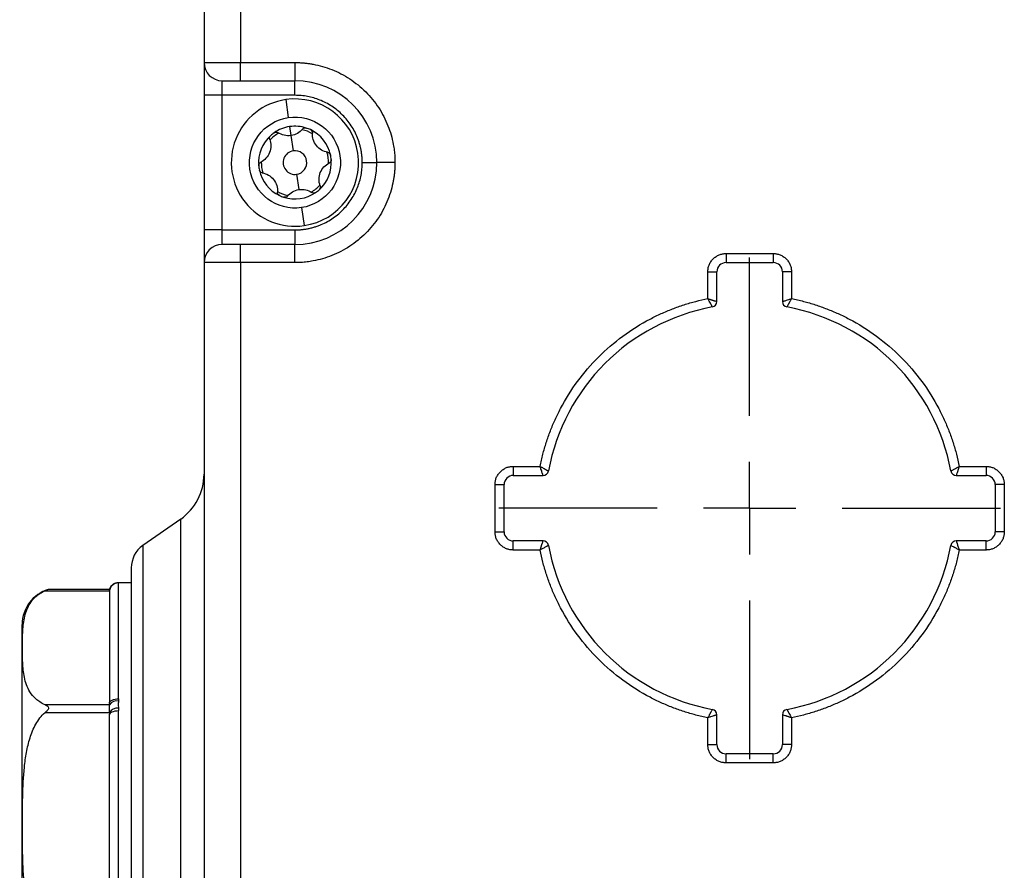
# Model space of a CAD drawing. Header units: millimetres. Extents: x 16 to 683, y 16 to 524.
# Tile 5 of 39: x 87 to 141, y 152 to 199. Entities that reach past the tile are written whole.
import ezdxf

# ---------------------------------------------------------------- set-up
doc = ezdxf.new("R2010")
doc.units = ezdxf.units.MM
doc.header["$LTSCALE"] = 2.5
doc.linetypes.add('CENTERX2', pattern=[20.32, 12.7, -2.54, 2.54, -2.54])
doc.layers.add('CENTER', color=40, linetype='CENTERX2')
doc.layers.add('DIMENSIONS', color=140, linetype='Continuous', lineweight=25)
doc.styles.add('SLDTEXTSTYLE0', font='TXT', dxfattribs={"width": 0.7})
doc.dimstyles.new('SLDDIMSTYLE1', dxfattribs={"dimtxt": 5.39502, "dimasz": 8.255, "dimexe": 0, "dimexo": 0.0625, "dimgap": 1.348755, "dimtad": 0, "dimtih": 1, "dimtoh": 1, "dimrnd": 1e-09, "dimzin": 4, "dimdsep": 46, "dimtxsty": 'SLDTEXTSTYLE0', "dimsah": 1, "dimcen": 0.09, "dimadec": 0, "dimazin": 1, "dimtfac": 1, "dimtofl": 0, "dimtmove": 0, "dimatfit": 3, "dimfxl": 0, "dimfrac": 2, "dimtolj": 1, "dimtzin": 12, "dimarcsym": 0})
doc.dimstyles.new('SLDDIMSTYLE2', dxfattribs={"dimtxt": 5.39502, "dimasz": 8.255, "dimexe": 0, "dimexo": 0.0625, "dimgap": 1.348755, "dimtad": 0, "dimtih": 1, "dimtoh": 1, "dimrnd": 1e-09, "dimzin": 12, "dimdsep": 46, "dimtxsty": 'SLDTEXTSTYLE0', "dimsah": 1, "dimcen": 0.09, "dimadec": 0, "dimazin": 3, "dimtfac": 1, "dimtofl": 0, "dimtmove": 0, "dimatfit": 3, "dimfxl": 0, "dimfrac": 2, "dimtolj": 1, "dimtzin": 12, "dimarcsym": 0})

# ---------------------------------------------------------------- blocks, each defined once
blk = doc.blocks.new('_D_1')
at = {"layer": 'DIMENSIONS'}
for p, q in [((96.057, 326.541), (58.283, 326.541)), ((66.22, 326.541), (66.22, 246.871)), ((58.204, 237.089), (56.393, 237.089)), ((56.393, 237.089), (56.393, 228.515)), ((74.236, 237.089), (76.048, 237.089)), ((76.048, 237.089), (76.048, 228.515)), ((56.393, 228.515), (58.204, 228.515)), ((76.048, 228.515), (74.236, 228.515)), ((66.22, 101.541), (66.22, 227.307)), ((104.557, 101.541), (58.283, 101.541))]:
    blk.add_line(p, q, dxfattribs=at)
for points in [[(66.22, 326.541), (64.95, 318.286), (67.49, 318.286)], [(66.22, 101.541), (67.49, 109.796), (64.95, 109.796)]]:
    blk.add_solid(points, dxfattribs=at)
at = {"layer": 'DIMENSIONS', "char_height": 5.2917, "attachment_point": 1, "style": 'SLDTEXTSTYLE0'}
for s, insert in [('225.0', (55.96, 245.118)), ('8.86', (58.204, 235.336))]:
    blk.add_mtext(s, dxfattribs=dict(at, insert=insert))
blk = doc.blocks.new('_D_2')
at = {"layer": 'DIMENSIONS'}
for p, q in [((124.825, 328.041), (33.84, 328.041)), ((41.777, 328.041), (41.777, 246.871)), ((33.761, 237.089), (31.95, 237.089)), ((31.95, 237.089), (31.95, 228.515)), ((49.793, 237.089), (51.605, 237.089)), ((51.605, 237.089), (51.605, 228.515)), ((31.95, 228.515), (33.761, 228.515)), ((51.605, 228.515), (49.793, 228.515)), ((41.777, 91.541), (41.777, 227.307)), ((130.452, 91.541), (33.84, 91.541))]:
    blk.add_line(p, q, dxfattribs=at)
for points in [[(41.777, 328.041), (40.507, 319.786), (43.047, 319.786)], [(41.777, 91.541), (43.047, 99.796), (40.507, 99.796)]]:
    blk.add_solid(points, dxfattribs=at)
at = {"layer": 'DIMENSIONS', "char_height": 5.2917, "attachment_point": 1, "style": 'SLDTEXTSTYLE0'}
for s, insert in [('236.5', (31.517, 245.118)), ('9.31', (33.761, 235.336))]:
    blk.add_mtext(s, dxfattribs=dict(at, insert=insert))
blk = doc.blocks.new('SW_CENTERMARKSYMBOL_3')
at = {"layer": 'CENTER', "color": 0}
for p, q in [((0, 5.08), (0, 13.79)), ((0, 0), (0, 2.54)), ((-5.08, 0), (-13.79, 0)), ((0, 0), (-2.54, 0)), ((0, 0), (0, -2.54)), ((0, 0), (2.54, 0)), ((5.08, 0), (13.79, 0)), ((0, -5.08), (0, -13.79))]:
    blk.add_line(p, q, dxfattribs=at)

msp = doc.modelspace()

# ---------------------------------------------------------------- linework, layer by layer
for p, q in [((97.232426, 201.253613), (97.232426, 196.541217)), ((99.232426, 201.253613), (99.232426, 196.541217)), ((97.232426, 196.541217), (99.232426, 196.541217)), ((99.232426, 196.541217), (102.232426, 196.541217)), ((99.232426, 195.541217), (99.232426, 196.541217)), ((102.232426, 196.541217), (102.232426, 195.541217)), ((98.232426, 194.741217), (98.232426, 195.541217)), ((99.232426, 195.541217), (102.232426, 195.541217)), ((102.232426, 194.741217), (102.232426, 195.541217)), ((98.232426, 194.741217), (97.232426, 194.741217)), ((97.232426, 194.741217), (97.232426, 187.341217)), ((102.232426, 194.741217), (98.232426, 194.741217)), ((98.232426, 187.341217), (98.232426, 194.741217)), ((101.722677, 194.503898), (101.868319, 193.51456)), ((101.941141, 193.019892), (102.013962, 192.525223)), ((102.013962, 192.525223), (102.137758, 191.684286)), ((105.932426, 191.041217), (106.732426, 191.041217)), ((107.732426, 191.041217), (106.732426, 191.041217)), ((102.327094, 190.398148), (102.45089, 189.557211)), ((102.596533, 188.567874), (102.742176, 187.578537)), ((98.232426, 187.341217), (97.232426, 187.341217)), ((98.232426, 186.541217), (98.232426, 187.341217)), ((98.232426, 187.341217), (102.232426, 187.341217)), ((102.232426, 187.341217), (102.232426, 186.541217)), ((99.232426, 185.541217), (99.232426, 186.541217)), ((102.232426, 186.541217), (99.232426, 186.541217)), ((102.232426, 185.541217), (102.232426, 186.541217)), ((125.932426, 186.041217), (128.532426, 186.041217)), ((125.932426, 186.041217), (125.932426, 185.541217)), ((128.532426, 186.041217), (128.532426, 185.541217)), ((99.232426, 185.541217), (97.232426, 185.541217)), ((97.232426, 185.541217), (97.232426, 112.041217)), ((99.232426, 185.541217), (99.232426, 112.041217)), ((102.232426, 185.541217), (99.232426, 185.541217)), ((125.932426, 185.541217), (128.532426, 185.541217)), ((124.932426, 183.563912), (124.932426, 185.041217)), ((124.932426, 185.041217), (125.432426, 185.041217)), ((125.432426, 183.398704), (125.432426, 185.041217)), ((129.032426, 185.041217), (129.032426, 183.398704)), ((129.532426, 185.041217), (129.032426, 185.041217)), ((129.532426, 185.041217), (129.532426, 183.563912)), ((114.232426, 174.341217), (115.709731, 174.341217)), ((114.232426, 174.341217), (114.232426, 173.841217)), ((138.755121, 174.341217), (140.232426, 174.341217)), ((140.232426, 174.341217), (140.232426, 173.841217)), ((114.232426, 173.841217), (115.87494, 173.841217)), ((138.589913, 173.841217), (140.232426, 173.841217)), ((113.232426, 170.741217), (113.232426, 173.341217)), ((113.232426, 173.341217), (113.732426, 173.341217)), ((113.732426, 170.741217), (113.732426, 173.341217)), ((140.732426, 173.341217), (140.732426, 170.741217)), ((141.232426, 173.341217), (140.732426, 173.341217)), ((141.232426, 173.341217), (141.232426, 170.741217)), ((95.953155, 171.446292), (93.872061, 169.989095)), ((95.953155, 137.636142), (95.953155, 171.446292)), ((113.232426, 170.741217), (113.732426, 170.741217)), ((141.232426, 170.741217), (140.732426, 170.741217)), ((93.872061, 169.989095), (93.872061, 139.09334)), ((115.87494, 170.241217), (114.232426, 170.241217)), ((114.232426, 169.741217), (114.232426, 170.241217)), ((140.232426, 170.241217), (138.589913, 170.241217)), ((140.232426, 169.741217), (140.232426, 170.241217)), ((115.709731, 169.741217), (114.232426, 169.741217)), ((140.232426, 169.741217), (138.755121, 169.741217)), ((93.232426, 167.941217), (92.515632, 167.941217)), ((92.532426, 161.567342), (92.532426, 167.935837)), ((88.49245, 167.502731), (92.032426, 167.502731)), ((92.032485, 167.569718), (88.681592, 167.569718)), ((92.032426, 161.23848), (88.49245, 161.23848)), ((88.49245, 160.805468), (92.032426, 160.805468)), ((92.032426, 161.305173), (92.032426, 161.23848)), ((92.032426, 160.805468), (92.032426, 160.672082)), ((92.532426, 148.172722), (92.532426, 160.909712)), ((124.932426, 159.041217), (124.932426, 160.518522)), ((125.432426, 159.041217), (125.432426, 160.683731)), ((129.032426, 160.683731), (129.032426, 159.041217)), ((129.532426, 160.518522), (129.532426, 159.041217)), ((124.932426, 159.041217), (125.432426, 159.041217)), ((129.532426, 159.041217), (129.032426, 159.041217)), ((128.532426, 158.541217), (125.932426, 158.541217)), ((125.932426, 158.041217), (125.932426, 158.541217)), ((128.532426, 158.041217), (128.532426, 158.541217)), ((128.532426, 158.041217), (125.932426, 158.041217))]:
    msp.add_line(p, q)
at = {"flags": 128}
for points in [[(92.032426, 161.305173), (92.042034, 161.35632), (92.070486, 161.405501), (92.116691, 161.450827), (92.178873, 161.490555), (92.254641, 161.523159), (92.341084, 161.547386), (92.434881, 161.562305), (92.532426, 161.567342)], [(92.032426, 160.672082), (92.042034, 160.718441), (92.070486, 160.763019), (92.116691, 160.804102), (92.178873, 160.840112), (92.254641, 160.869664), (92.341084, 160.891624), (92.434881, 160.905146), (92.532426, 160.909712)]]:
    msp.add_lwpolyline(points, dxfattribs=at)
for centre, radius, start, end in [((98.232426, 196.541217), 1, 180, 270), ((102.232426, 191.041217), 4.5, 0, 90), ((102.232426, 191.041217), 3.5, 98.3744972, 278.3744972), ((102.232426, 191.041217), 3.5, 278.3744972, 98.3744972), ((102.232426, 191.041217), 2, 98.3744972, 124.9373378), ((102.232426, 191.041217), 2, 71.8116566, 98.3744972), ((102.232426, 191.041217), 1.85, 58.7275041, 78.0214903), ((102.232426, 191.041217), 2, 64.9373378, 71.8116566), ((102.232426, 191.041217), 2, 11.8116566, 64.9373378), ((102.232426, 191.041217), 2, 131.8116566, 184.9373378), ((102.232426, 191.041217), 1.85, 118.7275041, 138.0214903), ((102.232426, 191.041217), 2, 124.9373378, 131.8116566), ((102.232426, 191.041217), 0.65, 98.3744972, 278.3744972), ((102.232426, 191.041217), 0.65, 278.3744972, 98.3744972), ((102.232426, 191.041217), 2, 311.8116566, 4.9373378), ((102.232426, 191.041217), 1.85, 358.7275041, 18.0214903), ((102.232426, 191.041217), 2, 4.9373378, 11.8116566), ((102.232426, 191.041217), 2, 184.9373378, 191.8116566), ((102.232426, 191.041217), 2, 191.8116566, 244.9373378), ((102.232426, 191.041217), 1.85, 178.7275041, 198.0214903), ((102.232426, 191.041217), 4.5, 270, 0), ((102.232426, 191.041217), 1.85, 298.7275041, 318.0214903), ((102.232426, 191.041217), 2, 304.9373378, 311.8116566), ((102.232426, 191.041217), 1.85, 238.7275041, 258.0214903), ((102.232426, 191.041217), 2, 244.9373378, 251.8116566), ((102.232426, 191.041217), 2, 251.8116566, 304.9373378), ((98.232426, 185.541217), 1, 90, 180), ((125.932426, 185.041217), 0.5, 90, 180), ((128.532426, 185.041217), 0.5, 0, 90), ((127.232426, 172.041217), 11.25, 100.4756817, 169.5243183), ((125.132426, 183.398704), 0.3, 280.4756817, 0), ((129.332426, 183.398704), 0.3, 180, 259.5243183), ((127.232426, 172.041217), 11.25, 10.4756817, 79.5243183), ((94.232426, 173.903749), 3, 305, 0), ((114.232426, 173.341217), 0.5, 90, 180), ((115.87494, 174.141217), 0.3, 270, 349.5243183), ((138.589913, 174.141217), 0.3, 190.4756817, 270), ((140.232426, 173.341217), 0.5, 0, 90), ((114.232426, 170.741217), 0.5, 180, 270), ((140.232426, 170.741217), 0.5, 270, 0), ((94.732426, 168.760367), 1.5, 125, 180), ((115.87494, 169.941217), 0.3, 10.4756817, 90), ((127.232426, 172.041217), 11.25, 190.4756817, 259.5243183), ((127.232426, 172.041217), 11.25, 280.4756817, 349.5243183), ((138.589913, 169.941217), 0.3, 90, 169.5243183), ((92.528269, 167.43953), 0.499854, 90.13877, 172.7361226), ((92.532326, 167.435937), 0.4999, 89.9884978, 179.9884931), ((89.232426, 165.647068), 2, 105.9868639, 180), ((92.41971, 160.978264), 0.466584, 76.6986055, 146.1028208), ((92.484318, 160.510107), 0.539856, 85.4591403, 146.8309999), ((125.132426, 160.683731), 0.3, 0, 79.5243183), ((129.332426, 160.683731), 0.3, 100.4756817, 180), ((125.932426, 159.041217), 0.5, 180, 270), ((128.532426, 159.041217), 0.5, 270, 0)]:
    msp.add_arc(centre, radius, start, end)
for points in [[(97.232426, 196.541217), (97.232426, 196.541217), (97.232426, 195.734664), (97.232426, 194.741217)], [(101.087066, 192.680775), (101.11277, 192.698732), (101.142083, 192.710213), (101.172473, 192.714687)], [(101.172473, 192.714687), (101.223178, 192.722151), (101.273067, 192.709607), (101.312721, 192.683109)], [(102.639954, 192.878494), (102.670378, 192.915402), (102.714268, 192.941658), (102.765153, 192.949149)], [(102.765153, 192.949149), (102.795532, 192.953621), (102.826926, 192.951074), (102.856709, 192.941288)], [(92.515632, 167.941217), (92.515631, 167.941217), (92.521952, 167.940606), (92.527058, 167.939382)], [(92.032426, 148.410353), (92.032426, 152.235946), (92.032426, 156.846489), (92.032426, 160.672082)]]:
    msp.add_open_spline(points, degree=3)
for points, knots in [([(102.232426, 196.541217), (102.299582, 196.540512), (102.433772, 196.539103), (102.634698, 196.527667), (102.834991, 196.509402), (103.034655, 196.483636), (103.342404, 196.432499), (103.754584, 196.335491), (104.266945, 196.160701), (104.766731, 195.933223), (105.4135, 195.555408), (106.149326, 194.958118), (106.746506, 194.222428), (107.12435, 193.57568), (107.351787, 193.076063), (107.526627, 192.563538), (107.633998, 192.107873), (107.694757, 191.710997), (107.72656, 191.376765), (107.730469, 191.153149), (107.732426, 191.041217)], [0, 0, 0, 0, 0.023334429, 0.046626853, 0.069908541, 0.093210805, 0.116564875, 0.178298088, 0.240092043, 0.304399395, 0.368767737, 0.500005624, 0.631243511, 0.695550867, 0.759919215, 0.821652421, 0.883446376, 0.922308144, 0.961110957, 1, 1, 1, 1]), ([(98.232426, 195.541217), (98.232426, 195.541217), (98.337788, 195.541217), (98.71285, 195.541217), (98.967217, 195.541217), (99.232426, 195.541217)], [0, 0, 0, 0, 0.5, 0.5, 1, 1, 1, 1]), ([(105.932426, 191.041217), (105.931415, 191.108104), (105.929399, 191.2414), (105.912912, 191.440257), (105.886537, 191.637114), (105.849326, 191.831967), (105.801539, 192.024811), (105.743088, 192.21564), (105.654552, 192.457887), (105.523456, 192.74609), (105.333299, 193.071452), (105.10953, 193.378252), (104.853458, 193.661995), (104.569601, 193.918209), (104.262959, 194.141889), (103.937451, 194.33219), (103.603898, 194.483844), (103.26581, 194.600188), (102.926942, 194.681349), (102.58175, 194.731991), (102.349223, 194.738133), (102.232426, 194.741217)], [0, 0, 0, 0, 0.034531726, 0.068816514, 0.102953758, 0.13704414, 0.17118876, 0.205488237, 0.240041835, 0.304309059, 0.368666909, 0.434301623, 0.500028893, 0.56566361, 0.631390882, 0.695658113, 0.76001597, 0.820265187, 0.879985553, 0.939717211, 1, 1, 1, 1]), ([(102.596533, 188.567874), (101.231458, 188.366918), (99.960039, 189.312035), (99.558127, 192.042186), (100.503244, 193.313604), (101.868319, 193.51456)], [0, 0, 0, 0, 0.5, 0.5, 1, 1, 1, 1]), ([(101.868319, 193.51456), (103.233395, 193.715516), (104.504813, 192.770399), (104.906725, 190.040249), (103.961608, 188.76883), (102.596533, 188.567874)], [0, 0, 0, 0, 0.5, 0.5, 1, 1, 1, 1]), ([(102.639954, 192.878494), (102.565402, 192.788053), (102.474876, 192.710095), (102.262239, 192.58725), (102.141356, 192.543977), (102.013962, 192.525223)], [0, 0, 0, 0, 0.5, 0.5, 1, 1, 1, 1]), ([(103.079645, 192.852907), (103.117553, 192.83518), (103.148546, 192.806015), (103.188608, 192.735897), (103.196991, 192.69672), (103.194494, 192.658651)], [0, 0, 0, 0, 0.5, 0.5, 1, 1, 1, 1]), ([(100.845061, 192.312786), (100.886131, 192.202946), (100.908384, 192.085501), (100.908406, 191.839805), (100.884871, 191.712519), (100.791752, 191.477065), (100.721841, 191.368017), (100.553197, 191.188347), (100.455919, 191.117583), (100.350653, 191.065676)], [0, 0, 0, 0, 0.25, 0.25, 0.5, 0.5, 0.75, 0.75, 1, 1, 1, 1]), ([(100.845061, 192.312786), (100.831687, 192.348556), (100.828542, 192.388642), (100.846355, 192.466369), (100.867814, 192.503952), (100.899058, 192.531898)], [0, 0, 0, 0, 0.5, 0.5, 1, 1, 1, 1]), ([(102.013962, 192.525223), (101.886624, 192.506477), (101.758762, 192.513084), (101.520643, 192.569003), (101.410186, 192.617981), (101.312721, 192.683109)], [0, 0, 0, 0, 0.5, 0.5, 1, 1, 1, 1]), ([(104.027319, 191.606926), (103.91166, 191.626279), (103.798824, 191.66573), (103.586033, 191.788559), (103.487569, 191.872583), (103.330219, 192.070954), (103.270735, 192.186022), (103.199459, 192.421908), (103.186814, 192.541535), (103.194494, 192.658651)], [0, 0, 0, 0, 0.25, 0.25, 0.5, 0.5, 0.75, 0.75, 1, 1, 1, 1]), ([(104.027319, 191.606926), (104.064985, 191.600624), (104.101272, 191.583304), (104.159679, 191.529015), (104.181497, 191.491639), (104.190078, 191.450608)], [0, 0, 0, 0, 0.5, 0.5, 1, 1, 1, 1]), ([(104.225005, 191.21335), (104.228607, 191.171656), (104.218846, 191.130233), (104.178153, 191.060479), (104.148416, 191.033631), (104.114199, 191.016759)], [0, 0, 0, 0, 0.5, 0.5, 1, 1, 1, 1]), ([(100.239847, 190.869085), (100.236246, 190.910778), (100.246006, 190.952201), (100.286699, 191.021955), (100.316437, 191.048803), (100.350653, 191.065676)], [0, 0, 0, 0, 0.5, 0.5, 1, 1, 1, 1]), ([(100.437533, 190.475508), (100.399868, 190.481811), (100.36358, 190.49913), (100.305173, 190.55342), (100.283355, 190.590796), (100.274775, 190.631827)], [0, 0, 0, 0, 0.5, 0.5, 1, 1, 1, 1]), ([(107.732426, 191.041217), (107.731721, 190.974062), (107.730312, 190.839872), (107.718876, 190.638946), (107.70061, 190.438652), (107.674845, 190.238988), (107.623708, 189.931239), (107.5267, 189.519059), (107.351909, 189.006699), (107.124432, 188.506912), (106.746617, 187.860143), (106.149327, 187.124317), (105.413637, 186.527137), (104.766889, 186.149294), (104.267272, 185.921857), (103.754746, 185.747017), (103.299082, 185.639645), (102.902206, 185.578886), (102.567974, 185.547083), (102.344358, 185.543174), (102.232426, 185.541217)], [0, 0, 0, 0, 0.023334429, 0.046626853, 0.069908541, 0.093210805, 0.116564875, 0.178298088, 0.240092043, 0.304399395, 0.368767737, 0.500005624, 0.631243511, 0.695550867, 0.759919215, 0.821652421, 0.883446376, 0.922308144, 0.961110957, 1, 1, 1, 1]), ([(102.232426, 187.341217), (102.299313, 187.342229), (102.432609, 187.344244), (102.631465, 187.360732), (102.828323, 187.387107), (103.023176, 187.424317), (103.21602, 187.472104), (103.406849, 187.530555), (103.649095, 187.619092), (103.937299, 187.750187), (104.262661, 187.940344), (104.569461, 188.164114), (104.853204, 188.420186), (105.109418, 188.704042), (105.333098, 189.010685), (105.523399, 189.336192), (105.675053, 189.669745), (105.791396, 190.007833), (105.872558, 190.346702), (105.9232, 190.691894), (105.929341, 190.92442), (105.932426, 191.041217)], [0, 0, 0, 0, 0.034531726, 0.068816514, 0.102953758, 0.13704414, 0.17118876, 0.205488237, 0.240041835, 0.304309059, 0.368666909, 0.434301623, 0.500028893, 0.56566361, 0.631390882, 0.695658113, 0.76001597, 0.820265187, 0.879985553, 0.939717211, 1, 1, 1, 1]), ([(103.619791, 189.769649), (103.578721, 189.879489), (103.556469, 189.996933), (103.556446, 190.24263), (103.579981, 190.369915), (103.673101, 190.605369), (103.743011, 190.714418), (103.911656, 190.894088), (104.008933, 190.964852), (104.114199, 191.016759)], [0, 0, 0, 0, 0.25, 0.25, 0.5, 0.5, 0.75, 0.75, 1, 1, 1, 1]), ([(100.437533, 190.475508), (100.553192, 190.456156), (100.666028, 190.416705), (100.878819, 190.293876), (100.977284, 190.209851), (101.134633, 190.011481), (101.194117, 189.896412), (101.265394, 189.660527), (101.278038, 189.5409), (101.270358, 189.423783)], [0, 0, 0, 0, 0.25, 0.25, 0.5, 0.5, 0.75, 0.75, 1, 1, 1, 1]), ([(101.824898, 189.20394), (101.89945, 189.294382), (101.989976, 189.37234), (102.202614, 189.495184), (102.323496, 189.538457), (102.45089, 189.557211)], [0, 0, 0, 0, 0.5, 0.5, 1, 1, 1, 1]), ([(102.45089, 189.557211), (102.578228, 189.575957), (102.70609, 189.56935), (102.944209, 189.513431), (103.054666, 189.464454), (103.152131, 189.399325)], [0, 0, 0, 0, 0.5, 0.5, 1, 1, 1, 1]), ([(103.619791, 189.769649), (103.633166, 189.733878), (103.63631, 189.693793), (103.618498, 189.616066), (103.597038, 189.578483), (103.565794, 189.550536)], [0, 0, 0, 0, 0.5, 0.5, 1, 1, 1, 1]), ([(101.385208, 189.229527), (101.347299, 189.247255), (101.316306, 189.276419), (101.276244, 189.346538), (101.267862, 189.385715), (101.270358, 189.423783)], [0, 0, 0, 0, 0.5, 0.5, 1, 1, 1, 1]), ([(101.824898, 189.20394), (101.800607, 189.174472), (101.767464, 189.151706), (101.691245, 189.128268), (101.647967, 189.128062), (101.608143, 189.141146)], [0, 0, 0, 0, 0.5, 0.5, 1, 1, 1, 1]), ([(103.377787, 189.40166), (103.34348, 189.377694), (103.302726, 189.365435), (103.221971, 189.365799), (103.183851, 189.378129), (103.152131, 189.399325)], [0, 0, 0, 0, 0.5, 0.5, 1, 1, 1, 1]), ([(97.232426, 187.341217), (97.232426, 186.863841), (97.232426, 186.405981), (97.232426, 185.730869), (97.232426, 185.541217), (97.232426, 185.541217)], [0, 0, 0, 0, 0.5, 0.5, 1, 1, 1, 1]), ([(99.232426, 186.541217), (98.967217, 186.541217), (98.71285, 186.541217), (98.337788, 186.541217), (98.232426, 186.541217), (98.232426, 186.541217)], [0, 0, 0, 0, 0.5, 0.5, 1, 1, 1, 1]), ([(124.932426, 185.041217), (124.933261, 185.072742), (124.934923, 185.13553), (124.948614, 185.228779), (124.970558, 185.320413), (125.013078, 185.44419), (125.090377, 185.594257), (125.22041, 185.752938), (125.379266, 185.883303), (125.55706, 185.974391), (125.743832, 186.031228), (125.869532, 186.037886), (125.932426, 186.041217)], [0, 0, 0, 0, 0.060258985, 0.120020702, 0.179824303, 0.240207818, 0.369998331, 0.500130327, 0.629920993, 0.760053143, 0.879943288, 1, 1, 1, 1]), ([(128.532426, 186.041217), (128.563951, 186.040383), (128.626739, 186.03872), (128.719988, 186.02503), (128.811622, 186.003085), (128.935399, 185.960566), (129.085466, 185.883266), (129.244147, 185.753233), (129.374512, 185.594378), (129.465599, 185.416583), (129.522437, 185.229812), (129.529095, 185.104111), (129.532426, 185.041217)], [0, 0, 0, 0, 0.060258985, 0.120020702, 0.179824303, 0.240207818, 0.369998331, 0.500130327, 0.629920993, 0.760053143, 0.879943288, 1, 1, 1, 1]), ([(115.709731, 174.341217), (115.732802, 174.452072), (115.77887, 174.673418), (115.859837, 175.002316), (115.949338, 175.328097), (116.048226, 175.650588), (116.156273, 175.969836), (116.27354, 176.285826), (116.40001, 176.598563), (116.535685, 176.908041), (116.680577, 177.214273), (117.04973, 177.940183), (117.736307, 179.038852), (118.892975, 180.380393), (120.234682, 181.537267), (121.429268, 182.283772), (122.362639, 182.741967), (122.985527, 183.004643), (123.62167, 183.229675), (124.270412, 183.420492), (124.711383, 183.516025), (124.932426, 183.563912)], [0, 0, 0, 0, 0.024577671, 0.049074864, 0.073511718, 0.097908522, 0.122285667, 0.146663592, 0.171062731, 0.19550347, 0.220006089, 0.244590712, 0.37228189, 0.500012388, 0.627703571, 0.755434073, 0.804504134, 0.853332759, 0.902082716, 0.950917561, 1, 1, 1, 1]), ([(124.932426, 183.563912), (124.956055, 183.556202), (125.001514, 183.541369), (125.065899, 183.520543), (125.123058, 183.50189), (125.172787, 183.485439), (125.215238, 183.471187), (125.250804, 183.459111), (125.30559, 183.440715), (125.369438, 183.41993), (125.422685, 183.402133), (125.42923, 183.399829), (125.432426, 183.398704)], [0, 0, 0, 0, 0.092574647, 0.178097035, 0.25656972, 0.327996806, 0.392384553, 0.44974235, 0.500084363, 0.675014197, 0.841317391, 1, 1, 1, 1]), ([(125.186972, 183.103704), (125.186569, 183.104413), (125.185753, 183.105848), (125.179238, 183.117609), (125.168779, 183.136774), (125.153929, 183.16419), (125.134728, 183.199597), (125.108261, 183.248401), (125.067985, 183.319913), (125.00841, 183.427542), (124.959523, 183.51528), (124.932426, 183.563912)], [0, 0, 0, 0, 0.0784644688, 0.1587783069, 0.2410749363, 0.3254808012, 0.4121167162, 0.5010990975, 0.6269699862, 0.79323357, 1, 1, 1, 1]), ([(129.032426, 183.398704), (129.033201, 183.398979), (129.034767, 183.399535), (129.047566, 183.403924), (129.068367, 183.410897), (129.098065, 183.420714), (129.136384, 183.433337), (129.189601, 183.45077), (129.267936, 183.477516), (129.385043, 183.51612), (129.480042, 183.546925), (129.532426, 183.563912)], [0, 0, 0, 0, 0.078618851, 0.159018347, 0.24133845, 0.325709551, 0.412252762, 0.5010803, 0.629254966, 0.795566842, 1, 1, 1, 1]), ([(129.532426, 183.563912), (129.520097, 183.541941), (129.496425, 183.499755), (129.463397, 183.439996), (129.434194, 183.3872), (129.408827, 183.34154), (129.387192, 183.302839), (129.36913, 183.270673), (129.341337, 183.220586), (129.309668, 183.161742), (129.282922, 183.112642), (129.279534, 183.106635), (129.277881, 183.103704)], [0, 0, 0, 0, 0.09388893, 0.18026489, 0.259145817, 0.330549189, 0.394492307, 0.450993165, 0.500072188, 0.675244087, 0.841556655, 1, 1, 1, 1]), ([(129.532426, 183.563912), (129.643281, 183.540841), (129.864627, 183.494774), (130.193525, 183.413806), (130.519306, 183.324306), (130.841797, 183.225418), (131.161044, 183.11737), (131.477035, 183.000104), (131.789772, 182.873633), (132.09925, 182.737958), (132.405482, 182.593067), (133.131391, 182.223913), (134.230061, 181.537337), (135.571602, 180.380668), (136.728476, 179.038962), (137.474981, 177.844375), (137.933176, 176.911004), (138.195852, 176.288116), (138.420884, 175.651973), (138.611701, 175.003231), (138.707234, 174.56226), (138.755121, 174.341217)], [0, 0, 0, 0, 0.0245776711, 0.0490748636, 0.0735117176, 0.0979085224, 0.1222856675, 0.1466635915, 0.1710627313, 0.1955034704, 0.2200060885, 0.2445907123, 0.3722818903, 0.5000123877, 0.6277035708, 0.7554340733, 0.804504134, 0.8533327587, 0.902082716, 0.9509175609, 1, 1, 1, 1]), ([(113.232426, 173.341217), (113.233261, 173.372742), (113.234923, 173.43553), (113.248614, 173.528779), (113.270558, 173.620413), (113.313078, 173.74419), (113.390377, 173.894257), (113.52041, 174.052938), (113.679266, 174.183303), (113.85706, 174.274391), (114.043832, 174.331228), (114.169532, 174.337886), (114.232426, 174.341217)], [0, 0, 0, 0, 0.0602589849, 0.1200207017, 0.1798243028, 0.2402078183, 0.3699983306, 0.5001303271, 0.629920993, 0.7600531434, 0.879943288, 1, 1, 1, 1]), ([(115.87494, 173.841217), (115.874665, 173.841992), (115.874108, 173.843559), (115.869719, 173.856357), (115.862747, 173.877158), (115.852929, 173.906856), (115.840306, 173.945175), (115.822873, 173.998393), (115.796128, 174.076728), (115.757524, 174.193834), (115.726718, 174.288834), (115.709731, 174.341217)], [0, 0, 0, 0, 0.078618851, 0.159018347, 0.24133845, 0.325709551, 0.412252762, 0.5010803, 0.629254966, 0.795566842, 1, 1, 1, 1]), ([(115.709731, 174.341217), (115.731703, 174.328888), (115.773888, 174.305216), (115.833647, 174.272188), (115.886443, 174.242985), (115.932103, 174.217618), (115.970804, 174.195983), (116.002971, 174.177921), (116.053057, 174.150128), (116.111901, 174.118459), (116.161002, 174.091713), (116.167009, 174.088325), (116.169939, 174.086672)], [0, 0, 0, 0, 0.09388893, 0.18026489, 0.259145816, 0.330549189, 0.394492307, 0.450993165, 0.500072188, 0.675244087, 0.841556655, 1, 1, 1, 1]), ([(138.294913, 174.086672), (138.295622, 174.087075), (138.297057, 174.08789), (138.308818, 174.094406), (138.327983, 174.104865), (138.355399, 174.119715), (138.390806, 174.138915), (138.43961, 174.165382), (138.511122, 174.205659), (138.61875, 174.265234), (138.706489, 174.31412), (138.755121, 174.341217)], [0, 0, 0, 0, 0.078464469, 0.158778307, 0.241074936, 0.325480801, 0.412116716, 0.501099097, 0.626969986, 0.79323357, 1, 1, 1, 1]), ([(138.755121, 174.341217), (138.747411, 174.317588), (138.732578, 174.27213), (138.711751, 174.207744), (138.693099, 174.150585), (138.676648, 174.100856), (138.662396, 174.058406), (138.65032, 174.022839), (138.631923, 173.968053), (138.611139, 173.904205), (138.593342, 173.850958), (138.591038, 173.844413), (138.589913, 173.841217)], [0, 0, 0, 0, 0.0925746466, 0.1780970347, 0.2565697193, 0.3279968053, 0.3923845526, 0.4497423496, 0.5000843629, 0.6750141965, 0.8413173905, 1, 1, 1, 1]), ([(140.232426, 174.341217), (140.263951, 174.340383), (140.326739, 174.33872), (140.419988, 174.32503), (140.511622, 174.303085), (140.635399, 174.260566), (140.785466, 174.183266), (140.944147, 174.053233), (141.074512, 173.894378), (141.165599, 173.716583), (141.222437, 173.529812), (141.229095, 173.404111), (141.232426, 173.341217)], [0, 0, 0, 0, 0.060258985, 0.120020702, 0.179824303, 0.240207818, 0.369998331, 0.500130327, 0.629920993, 0.760053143, 0.879943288, 1, 1, 1, 1]), ([(114.232426, 169.741217), (114.200902, 169.742052), (114.138113, 169.743714), (114.044864, 169.757405), (113.953231, 169.779349), (113.829454, 169.821869), (113.679386, 169.899168), (113.520706, 170.029201), (113.39034, 170.188057), (113.299253, 170.365851), (113.242416, 170.552623), (113.235758, 170.678323), (113.232426, 170.741217)], [0, 0, 0, 0, 0.060258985, 0.120020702, 0.179824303, 0.240207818, 0.369998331, 0.500130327, 0.629920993, 0.760053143, 0.879943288, 1, 1, 1, 1]), ([(141.232426, 170.741217), (141.231591, 170.709693), (141.229929, 170.646904), (141.216239, 170.553655), (141.194294, 170.462022), (141.151775, 170.338245), (141.074475, 170.188177), (140.944442, 170.029497), (140.785587, 169.899132), (140.607792, 169.808044), (140.421021, 169.751207), (140.29532, 169.744549), (140.232426, 169.741217)], [0, 0, 0, 0, 0.060258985, 0.120020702, 0.179824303, 0.240207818, 0.369998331, 0.500130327, 0.629920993, 0.760053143, 0.879943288, 1, 1, 1, 1]), ([(115.709731, 169.741217), (115.717441, 169.764846), (115.732274, 169.810305), (115.753101, 169.87469), (115.771753, 169.931848), (115.788204, 169.981577), (115.802456, 170.024027), (115.814532, 170.059594), (115.832928, 170.11438), (115.853713, 170.178229), (115.871511, 170.231476), (115.873815, 170.238021), (115.87494, 170.241217)], [0, 0, 0, 0, 0.092574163, 0.178096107, 0.256568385, 0.327995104, 0.392382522, 0.449740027, 0.500081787, 0.675012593, 0.841316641, 1, 1, 1, 1]), ([(116.169939, 169.995763), (116.16923, 169.99536), (116.167795, 169.994544), (116.156034, 169.988029), (116.136869, 169.97757), (116.109453, 169.96272), (116.074045, 169.943519), (116.025241, 169.917052), (115.953729, 169.876775), (115.846101, 169.8172), (115.758363, 169.768314), (115.709731, 169.741217)], [0, 0, 0, 0, 0.0784648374, 0.1587790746, 0.2410761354, 0.3254824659, 0.4121188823, 0.5011018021, 0.6269719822, 0.7932346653, 1, 1, 1, 1]), ([(138.755121, 169.741217), (138.73315, 169.753546), (138.690965, 169.777218), (138.631206, 169.810246), (138.57841, 169.839449), (138.53275, 169.864816), (138.494049, 169.88645), (138.461883, 169.904513), (138.411796, 169.932306), (138.352951, 169.963975), (138.303851, 169.990721), (138.297844, 169.99411), (138.294913, 169.995763)], [0, 0, 0, 0, 0.093888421, 0.180263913, 0.259144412, 0.330547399, 0.394490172, 0.450990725, 0.500069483, 0.675242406, 0.841555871, 1, 1, 1, 1]), ([(138.589913, 170.241217), (138.590188, 170.240443), (138.590744, 170.238876), (138.595133, 170.226077), (138.602106, 170.205276), (138.611924, 170.175577), (138.624546, 170.137259), (138.641979, 170.084041), (138.668725, 170.005706), (138.707329, 169.8886), (138.738134, 169.793601), (138.755121, 169.741217)], [0, 0, 0, 0, 0.078619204, 0.159019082, 0.241339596, 0.32571114, 0.412254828, 0.501082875, 0.629256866, 0.795567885, 1, 1, 1, 1]), ([(124.932426, 160.518522), (124.821571, 160.541594), (124.600225, 160.587661), (124.271327, 160.668628), (123.945547, 160.758129), (123.623055, 160.857017), (123.303808, 160.965064), (122.987817, 161.082331), (122.675081, 161.208801), (122.365602, 161.344476), (122.05937, 161.489368), (121.333461, 161.858521), (120.234791, 162.545098), (118.893251, 163.701766), (117.736377, 165.043473), (116.989871, 166.238059), (116.531676, 167.17143), (116.269, 167.794318), (116.043968, 168.430462), (115.853151, 169.079203), (115.757618, 169.520174), (115.709731, 169.741217)], [0, 0, 0, 0, 0.024577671, 0.049074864, 0.073511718, 0.097908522, 0.122285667, 0.146663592, 0.171062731, 0.19550347, 0.220006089, 0.244590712, 0.37228189, 0.500012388, 0.627703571, 0.755434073, 0.804504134, 0.853332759, 0.902082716, 0.950917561, 1, 1, 1, 1]), ([(138.755121, 169.741217), (138.73205, 169.630363), (138.685983, 169.409016), (138.605015, 169.080118), (138.515514, 168.754338), (138.416626, 168.431846), (138.308579, 168.112599), (138.191313, 167.796609), (138.064842, 167.483872), (137.929167, 167.174393), (137.784275, 166.868162), (137.415122, 166.142252), (136.728546, 165.043582), (135.571877, 163.702042), (134.230171, 162.545168), (133.035584, 161.798662), (132.102213, 161.340467), (131.479325, 161.077792), (130.843182, 160.852759), (130.19444, 160.661942), (129.753469, 160.566409), (129.532426, 160.518522)], [0, 0, 0, 0, 0.024577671, 0.049074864, 0.073511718, 0.097908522, 0.122285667, 0.146663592, 0.171062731, 0.19550347, 0.220006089, 0.244590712, 0.37228189, 0.500012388, 0.627703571, 0.755434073, 0.804504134, 0.853332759, 0.902082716, 0.950917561, 1, 1, 1, 1]), ([(93.232426, 168.760367), (93.232426, 168.760367), (93.232426, 167.262207), (93.232426, 161.929142), (93.232426, 158.312263), (93.232426, 150.770171), (93.232426, 147.153293), (93.232426, 141.820228), (93.232426, 140.322068), (93.232426, 140.322068)], [0, 0, 0, 0, 0.25, 0.25, 0.5, 0.5, 0.75, 0.75, 1, 1, 1, 1]), ([(92.515632, 167.941217), (92.462108, 167.936218), (92.352052, 167.925937), (92.203825, 167.843045), (92.086818, 167.72013), (92.049508, 167.616253), (92.031376, 167.565769)], [0, 0, 0, 0, 0.243337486, 0.500352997, 0.757173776, 1, 1, 1, 1]), ([(92.527058, 167.939382), (92.528624, 167.938912), (92.531778, 167.937965), (92.532209, 167.93655), (92.532426, 167.935837)], [0, 0, 0, 0, 0.496300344, 1, 1, 1, 1]), ([(88.49245, 161.23848), (88.277082, 161.327232), (88.115638, 161.438188), (87.847577, 161.680184), (87.747243, 161.807331), (87.584, 162.068454), (87.521666, 162.203189), (87.423617, 162.472386), (87.38761, 162.607369), (87.303752, 163.013035), (87.279321, 163.28441), (87.251032, 163.82777), (87.24737, 164.099759), (87.247399, 164.643956), (87.251095, 164.916257), (87.279565, 165.459858), (87.304156, 165.731275), (87.388311, 166.13665), (87.424426, 166.271477), (87.522609, 166.54017), (87.584789, 166.674242), (87.748016, 166.934889), (87.849999, 167.063389), (88.048814, 167.242608), (88.122562, 167.299941), (88.290786, 167.407935), (88.385743, 167.458758), (88.49245, 167.502731)], [0, 0, 0, 0, 0.0625, 0.0625, 0.125, 0.125, 0.1875, 0.1875, 0.25, 0.25, 0.375, 0.375, 0.5, 0.5, 0.625, 0.625, 0.75, 0.75, 0.8125, 0.8125, 0.875, 0.875, 0.9375, 0.9375, 0.96875, 0.96875, 1, 1, 1, 1]), ([(88.681592, 167.569718), (88.681592, 167.569718), (88.649196, 167.56015), (88.576695, 167.535629), (88.535295, 167.520387), (88.49245, 167.502731)], [0, 0, 0, 0, 0.5, 0.5, 1, 1, 1, 1]), ([(92.032426, 167.502731), (92.032505, 167.521849), (92.032668, 167.561685), (92.032547, 167.564138), (92.032484, 167.565415)], [0, 0, 0, 0, 0.479933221, 1, 1, 1, 1]), ([(92.032426, 167.436038), (92.032426, 167.402927), (92.032426, 167.3367), (92.032426, 166.991219), (92.032426, 166.466464), (92.032426, 165.741883), (92.032426, 164.844101), (92.032426, 163.789934), (92.032426, 162.644159), (92.032426, 161.802505), (92.032426, 161.397277)], [0, 0, 0, 0, 0.124140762, 0.248301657, 0.376354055, 0.504447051, 0.632499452, 0.76059245, 0.884733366, 1, 1, 1, 1]), ([(87.232426, 143.435366), (87.232426, 143.435366), (87.232426, 144.605502), (87.232426, 148.770887), (87.232426, 151.595846), (87.232426, 157.486589), (87.232426, 160.311548), (87.232426, 164.476932), (87.232426, 165.647068), (87.232426, 165.647068)], [0, 0, 0, 0, 0.25, 0.25, 0.5, 0.5, 0.75, 0.75, 1, 1, 1, 1]), ([(92.527058, 161.432332), (92.524032, 161.392783), (92.519178, 161.32934), (92.514296, 161.241257), (92.519178, 161.152906), (92.524032, 161.088451), (92.527058, 161.048268)], [0, 0, 0, 0, 0.311683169, 0.499999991, 0.688285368, 1, 1, 1, 1]), ([(92.532426, 161.567342), (92.532209, 161.544715), (92.531778, 161.499792), (92.528624, 161.454707), (92.527058, 161.432332)], [0, 0, 0, 0, 0.503699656, 1, 1, 1, 1]), ([(88.49245, 148.276967), (88.277082, 148.454469), (88.115638, 148.676382), (87.847577, 149.160374), (87.747243, 149.414668), (87.584, 149.936915), (87.521666, 150.206383), (87.423617, 150.744777), (87.38761, 151.014744), (87.303752, 151.826076), (87.279321, 152.368827), (87.251032, 153.455545), (87.24737, 153.999525), (87.247399, 155.087919), (87.251095, 155.63252), (87.279565, 156.719721), (87.304156, 157.262555), (87.388311, 158.073307), (87.424426, 158.342961), (87.522609, 158.880347), (87.584789, 159.14849), (87.748016, 159.669785), (87.849999, 159.926784), (88.048814, 160.285222), (88.122562, 160.399888), (88.290786, 160.615877), (88.385743, 160.717521), (88.49245, 160.805468)], [0, 0, 0, 0, 0.0625, 0.0625, 0.125, 0.125, 0.1875, 0.1875, 0.25, 0.25, 0.375, 0.375, 0.5, 0.5, 0.625, 0.625, 0.75, 0.75, 0.8125, 0.8125, 0.875, 0.875, 0.9375, 0.9375, 0.96875, 0.96875, 1, 1, 1, 1]), ([(88.49245, 161.23848), (88.535346, 161.220803), (88.576908, 161.199638), (88.649745, 161.141958), (88.681738, 161.103185), (88.681519, 161.031099), (88.67309, 161.005935), (88.647649, 160.959854), (88.630945, 160.938291), (88.576563, 160.877011), (88.535215, 160.840714), (88.49245, 160.805468)], [0, 0, 0, 0, 0.25, 0.25, 0.5, 0.5, 0.625, 0.625, 0.75, 0.75, 1, 1, 1, 1]), ([(92.032426, 160.805468), (92.032426, 160.893398), (92.032427, 160.979874), (92.032426, 161.130822), (92.032426, 161.194515), (92.032426, 161.23848)], [0, 0, 0, 0, 0.5, 0.5, 1, 1, 1, 1]), ([(92.527058, 161.048268), (92.528624, 161.025422), (92.531778, 160.97939), (92.532209, 160.933052), (92.532426, 160.909712)], [0, 0, 0, 0, 0.496300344, 1, 1, 1, 1]), ([(124.932426, 160.518522), (124.944755, 160.540494), (124.968427, 160.582679), (125.001455, 160.642438), (125.030657, 160.695234), (125.056025, 160.740893), (125.077659, 160.779594), (125.095722, 160.81176), (125.123514, 160.861847), (125.155184, 160.920692), (125.18193, 160.969793), (125.185318, 160.9758), (125.186972, 160.97873)], [0, 0, 0, 0, 0.093888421, 0.180263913, 0.259144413, 0.3305474, 0.394490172, 0.450990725, 0.500069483, 0.675242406, 0.841555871, 1, 1, 1, 1]), ([(129.277881, 160.97873), (129.278284, 160.978021), (129.279099, 160.976586), (129.285614, 160.964825), (129.296074, 160.94566), (129.310924, 160.918244), (129.330125, 160.882836), (129.356592, 160.834032), (129.396868, 160.76252), (129.456443, 160.654892), (129.505329, 160.567154), (129.532426, 160.518522)], [0, 0, 0, 0, 0.078464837, 0.158779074, 0.241076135, 0.325482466, 0.412118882, 0.501101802, 0.626971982, 0.793234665, 1, 1, 1, 1]), ([(125.432426, 160.683731), (125.431652, 160.683456), (125.430085, 160.682899), (125.417286, 160.67851), (125.396485, 160.671538), (125.366786, 160.66172), (125.328468, 160.649097), (125.27525, 160.631664), (125.196915, 160.604918), (125.079808, 160.566315), (124.98481, 160.535509), (124.932426, 160.518522)], [0, 0, 0, 0, 0.0786192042, 0.1590190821, 0.2413395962, 0.3257111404, 0.4122548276, 0.5010828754, 0.6292568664, 0.7955678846, 1, 1, 1, 1]), ([(129.532426, 160.518522), (129.508797, 160.526232), (129.463339, 160.541065), (129.398953, 160.561892), (129.341795, 160.580544), (129.292066, 160.596995), (129.249616, 160.611247), (129.21405, 160.623323), (129.159263, 160.64172), (129.095415, 160.662504), (129.042167, 160.680302), (129.035622, 160.682606), (129.032426, 160.683731)], [0, 0, 0, 0, 0.0925741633, 0.1780961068, 0.2565683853, 0.3279951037, 0.3923825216, 0.4497400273, 0.5000817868, 0.675012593, 0.8413166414, 1, 1, 1, 1]), ([(125.932426, 158.041217), (125.900902, 158.042052), (125.838113, 158.043714), (125.744864, 158.057405), (125.653231, 158.079349), (125.529454, 158.121869), (125.379386, 158.199168), (125.220706, 158.329201), (125.09034, 158.488057), (124.999253, 158.665851), (124.942416, 158.852623), (124.935758, 158.978323), (124.932426, 159.041217)], [0, 0, 0, 0, 0.060258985, 0.120020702, 0.179824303, 0.240207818, 0.369998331, 0.500130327, 0.629920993, 0.760053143, 0.879943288, 1, 1, 1, 1]), ([(129.532426, 159.041217), (129.531591, 159.009693), (129.529929, 158.946904), (129.516239, 158.853655), (129.494294, 158.762022), (129.451775, 158.638245), (129.374475, 158.488177), (129.244442, 158.329497), (129.085587, 158.199132), (128.907792, 158.108044), (128.721021, 158.051207), (128.59532, 158.044549), (128.532426, 158.041217)], [0, 0, 0, 0, 0.060258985, 0.120020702, 0.179824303, 0.240207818, 0.369998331, 0.500130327, 0.629920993, 0.760053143, 0.879943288, 1, 1, 1, 1])]:
    msp.add_open_spline(points, degree=3, knots=knots)

# ---------------------------------------------------------------- block references
at = {"layer": 'CENTER'}
msp.add_blockref('SW_CENTERMARKSYMBOL_3', (127.232426, 172.041217), dxfattribs=at)

# ---------------------------------------------------------------- dimensions: what is measured, and where the dimension line sits
at = {"layer": 'DIMENSIONS'}
for base, p1, p2, dimstyle, picture, middle in [((41.777188, 91.541217), (128.000375, 328.041217), (133.626575, 91.541217), 'SLDDIMSTYLE2', '_D_2', (41.777188, 237.089133)), ((66.22038, 101.541217), (99.232426, 326.541217), (107.732426, 101.541217), 'SLDDIMSTYLE1', '_D_1', (66.22038, 237.089133))]:
    dim = msp.add_linear_dim(base=base, p1=p1, p2=p2, angle=90, dimstyle=dimstyle, dxfattribs=at)
    dim.commit()
    dim.dimension.update_dxf_attribs({"geometry": picture, "text_midpoint": middle, "dimtype": 160})

doc.saveas('drawing.dxf')
